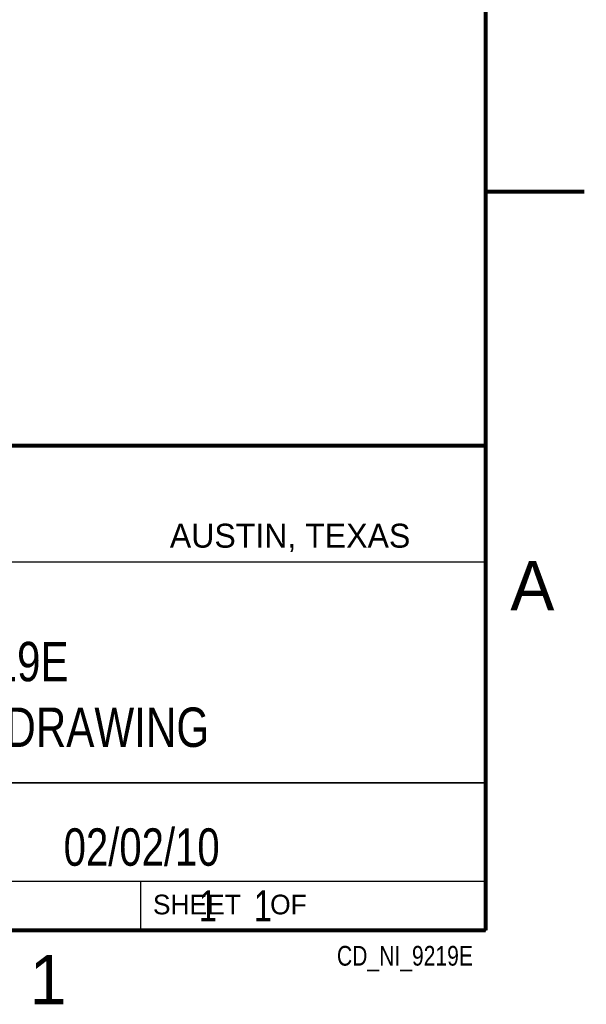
# Model space of a CAD drawing. Header units: inches. Extents: x 0 to 22, y 0 to 17.
# Tile 7 of 10: x 19.1 to 22, y 0.1 to 5.1. Entities that reach past the tile are written whole.
import ezdxf
from ezdxf.enums import TextEntityAlignment as Align

# ---------------------------------------------------------------- set-up
doc = ezdxf.new("R2010")
doc.units = ezdxf.units.IN
doc.header["$LTSCALE"] = 1.21
doc.header["$MEASUREMENT"] = 0
doc.layers.get('0').update_dxf_attribs({"linetype": 'CONTINUOUS'})
doc.styles.get("Standard").update_dxf_attribs({"font": 'txt', "width": 0.8})

msp = doc.modelspace()

# ---------------------------------------------------------------- linework, layer by layer
at = {"color": 2, "linetype": 'CONTINUOUS'}
for p, q in [((16.3737, 2.9596), (21.5037, 2.9596)), ((16.375, 2.96), (21.5, 2.96)), ((21.5037, 2.9596), (21.5037, 1.2496)), ((16.7288, 2.37), (21.5, 2.37)), ((16.3737, 1.2496), (21.5037, 1.2496)), ((18.01, 1.25), (21.5, 1.25)), ((21.5, 1.25), (21.5, 0.75)), ((16.375, 0.75), (21.5, 0.75)), ((18.01, 0.75), (21.5, 0.75)), ((19.75, 0.75), (21.5, 0.75)), ((19.75, 0.75), (19.75, 0.5)), ((21.5, 0.75), (21.5, 0.5)), ((19.75, 0.5), (21.5, 0.5)), ((20.4977, 0.4994), (21.4977, 0.4994)), ((20.4977, 0.4994), (20.4977, 0.4989)), ((20.4977, 0.4989), (21.4977, 0.4989)), ((21.4977, 0.4994), (21.4977, 0.4989))]:
    msp.add_line(p, q, dxfattribs=at)
at = {"color": 7, "linetype": 'CONTINUOUS', "const_width": 0.02}
for points in [[(21.5, 0.5), (21.5, 16.5)], [(22, 4.25), (21.5, 4.25)], [(13.6, 2.9595), (21.5, 2.96)], [(0.5, 0.5), (21.5, 0.5)]]:
    msp.add_lwpolyline(points, dxfattribs=at)

# ---------------------------------------------------------------- texts
at = {"color": 2, "linetype": 'CONTINUOUS'}
for s, height, p in [('AUSTIN, TEXAS', 0.121576, (19.898, 2.4426)), ('A', 0.25, (21.625, 2.125)), ('SHEET    OF', 0.1, (19.8121, 0.5815)), ('1', 0.25, (19.1875, 0.125))]:
    msp.add_text(s, height=height, dxfattribs=at).set_placement(p)
at = {"color": 2, "linetype": 'CONTINUOUS', "width": 0.8}
msp.add_text('CD_NI_9219E', height=0.1, dxfattribs=at).set_placement((21.4352, 0.3213), align=Align.RIGHT)
at = {"color": 7, "linetype": 'CONTINUOUS'}
for s, insert, char_height, width, attachment_point in [('NI 9219E \\PCUSTOMER DRAWING', (18.9387, 1.9646), 0.2, 2.56, 2), ('02/02/10 ', (19.755, 1.0181), 0.19, 1.368, 2), ('     1    1', (19.8125, 0.7031), 0.15625, 1.375, 1)]:
    msp.add_mtext(s, dxfattribs=dict(at, insert=insert, char_height=char_height, width=width, attachment_point=attachment_point))

doc.saveas('drawing.dxf')
